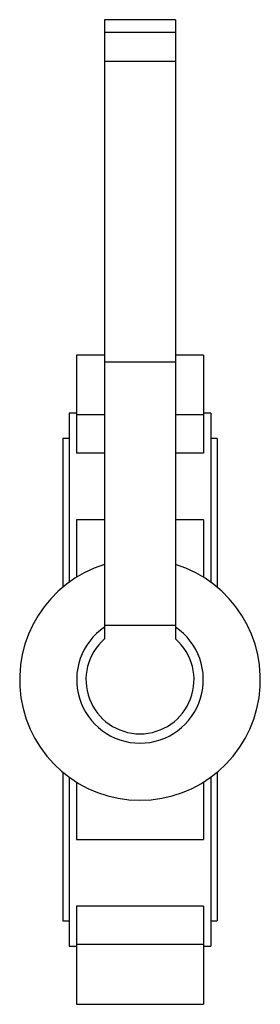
# Paper-space layout '_Superiore' of a CAD drawing. Header units: millimetres. Extents: x -47 to 47, y -128 to 260.
import ezdxf

# ---------------------------------------------------------------- set-up
doc = ezdxf.new("R2010")
doc.units = ezdxf.units.MM

psp = doc.layouts.new('_Superiore')

# ---------------------------------------------------------------- linework, layer by layer
at = {"color": 7, "linetype": 'Continuous', "lineweight": 25}
for p, q in [((-14, 260), (-14, 16.08)), ((14, 260), (-14, 260)), ((14, 260), (14, 16.08)), ((14, 255), (-14, 255)), ((14, 243.51), (-14, 243.51)), ((-14, 127.87), (-25, 127.87)), ((-25, 127.87), (-25, 89.22)), ((14, 125.11), (-14, 125.11)), ((25, 127.87), (14, 127.87)), ((25, 127.87), (25, 89.22)), ((-25, 105), (-28, 105)), ((-28, 105), (-28, 38.37)), ((28, 105), (25, 105)), ((28, 105), (28, 38.37)), ((-28, 95), (-30.5, 95)), ((-30.5, 95), (-30.5, 36.41)), ((30.5, 95), (28, 95)), ((30.5, 95), (30.5, 36.41)), ((-14, 89.22), (-25, 89.22)), ((25, 89.22), (14, 89.22)), ((-14, 62.92), (-25, 62.92)), ((-25, 62.92), (-25, 40.39)), ((25, 62.92), (14, 62.92)), ((25, 62.92), (25, 40.39)), ((14, 21.32), (-14, 21.32)), ((-30.5, -36.41), (-30.5, -95)), ((-28, -38.37), (-28, -105)), ((28, -38.37), (28, -105)), ((30.5, -36.41), (30.5, -95)), ((-25, -40.39), (-25, -62.92)), ((25, -40.39), (25, -62.92)), ((-25, -62.92), (25, -62.92)), ((25, -89.22), (-25, -89.22)), ((-25, -89.22), (-25, -127.87)), ((25, -89.22), (25, -127.87)), ((-30.5, -95), (-28, -95)), ((28, -95), (30.5, -95)), ((25, -104.36), (-25, -104.36)), ((-28, -105), (-25, -105)), ((25, -105), (28, -105)), ((-25, -127.87), (25, -127.87))]:
    psp.add_line(p, q, dxfattribs=at)
at = {"color": 8, "linetype": 'Continuous', "lineweight": 25}
for p, q in [((-14, 104.36), (-25, 104.36)), ((25, 104.36), (14, 104.36))]:
    psp.add_line(p, q, dxfattribs=at)
at = {"color": 7, "linetype": 'Continuous', "lineweight": 25}
for radius, start, end in [(47.5, 107.1418, 72.8582), (25, 124.0558, 55.9442), (21.32, 131.0425, 48.9575)]:
    psp.add_arc((0, 0), radius, start, end, dxfattribs=at)

doc.saveas('drawing.dxf')
